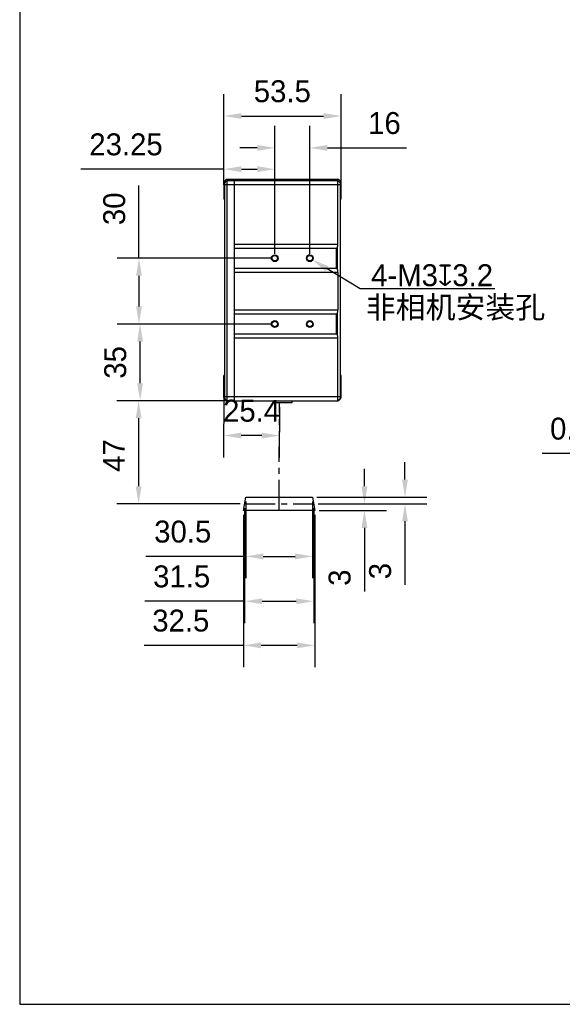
# Model space of a CAD drawing. Header units: millimetres. Extents: x -210 to -50, y 93 to 273.
# Tile 1 of 10: x -210 to -148, y 93 to 206. Entities that reach past the tile are written whole.
import ezdxf

# ---------------------------------------------------------------- set-up
doc = ezdxf.new("R2010")
doc.units = ezdxf.units.MM
doc.header["$LTSCALE"] = 46.255
doc.header["$PDMODE"] = 3
doc.header["$PDSIZE"] = 8
doc.linetypes.add('CENTER', pattern=[0.6, 0.375, -0.075, 0.075, -0.075])
doc.layers.get('0').update_dxf_attribs({"linetype": 'CONTINUOUS'})
doc.layers.get('Defpoints').update_dxf_attribs({"linetype": 'CONTINUOUS'})
for name, color, linetype in [('00_COMPONENTS', 7, 'CONTINUOUS'), ('50_ALL_DETAILS', 7, 'CONTINUOUS'), ('51__DRAFT_DIMS', 7, 'CONTINUOUS')]:
    doc.layers.add(name, color=color, linetype=linetype)
doc.styles.get("Standard").update_dxf_attribs({"font": '兰亭黑 GBK.TTF', "height": 2.5})
doc.dimstyles.new('DIMSTYLE_2', dxfattribs={"dimtxt": 3, "dimasz": 2, "dimexe": 2.5, "dimexo": 0.5, "dimgap": 0.75, "dimtad": 1, "dimlfac": 4, "dimdsep": 46, "dimtxsty": 'STANDARD', "dimblk": '_FILLED', "dimblk1": '_FILLED', "dimblk2": '_FILLED', "dimcen": 0.09, "dimclrd": 8, "dimclre": 8, "dimclrt": 256, "dimazin": 2, "dimtp": 0.3, "dimtm": 0.3, "dimtfac": 1, "dimtofl": 0, "dimtmove": 0, "dimatfit": 3, "dimldrblk": '_FILLED', "dimfxl": 1, "dimtolj": 1, "dimarcsym": 0})

# ---------------------------------------------------------------- blocks, each defined once
blk = doc.blocks.new('_FILLED')
at = {"color": 0, "linetype": 'ByBlock'}
blk.add_solid([(0, 0), (-1, 0.167), (-1, -0.167)], dxfattribs=at)
blk = doc.blocks.new('*D7')
at = {"layer": '51__DRAFT_DIMS', "color": 8, "lineweight": -2}
for p, q in [((-129.54, 179.63), (-129.54, 153.76)), ((-129.66, 176.9), (-129.66, 153.76)), ((-131.66, 156.26), (-150.45, 156.26)), ((-127.54, 156.26), (-125.54, 156.26))]:
    blk.add_line(p, q, dxfattribs=at)
at = {"layer": 'Defpoints', "color": 0, "linetype": 'CENTER'}
for p in [(-129.54, 180.13), (-129.66, 177.4), (-129.54, 156.26)]:
    blk.add_point(p, dxfattribs=at)
at = {"layer": '51__DRAFT_DIMS', "color": 8, "linetype": 'ByBlock', "lineweight": -2, "xscale": 2, "yscale": 2, "zscale": 2}
blk.add_blockref('_FILLED', (-129.66, 156.26), dxfattribs=at)
at = {"layer": '51__DRAFT_DIMS', "color": 8, "linetype": 'ByBlock', "lineweight": -2, "xscale": 2, "yscale": 2, "zscale": 2, "rotation": 180}
blk.add_blockref('_FILLED', (-129.54, 156.26), dxfattribs=at)
at = {"layer": '51__DRAFT_DIMS', "linetype": 'CENTER', "ltscale": 0.2, "insert": (-144.89, 160.34), "char_height": 2.5, "attachment_point": 3, "line_spacing_factor": 0.9}
blk.add_mtext('\\A1;0.5', dxfattribs=at)
blk = doc.blocks.new('*D18')
at = {"layer": '51__DRAFT_DIMS', "color": 8, "lineweight": -2}
for p, q in [((-180.94, 179.02), (-180.94, 193.61)), ((-176.94, 179.02), (-176.94, 193.61)), ((-182.94, 191.11), (-184.94, 191.11)), ((-174.94, 191.11), (-165.92, 191.11))]:
    blk.add_line(p, q, dxfattribs=at)
at = {"layer": 'Defpoints', "color": 0, "linetype": 'CENTER'}
for p in [(-176.94, 191.11), (-180.94, 178.52), (-176.94, 178.52)]:
    blk.add_point(p, dxfattribs=at)
at = {"layer": '51__DRAFT_DIMS', "color": 8, "linetype": 'ByBlock', "lineweight": -2, "xscale": 2, "yscale": 2, "zscale": 2}
blk.add_blockref('_FILLED', (-180.94, 191.11), dxfattribs=at)
at = {"layer": '51__DRAFT_DIMS', "color": 8, "linetype": 'ByBlock', "lineweight": -2, "xscale": 2, "yscale": 2, "zscale": 2, "rotation": 180}
blk.add_blockref('_FILLED', (-176.94, 191.11), dxfattribs=at)
at = {"layer": '51__DRAFT_DIMS', "linetype": 'CENTER', "ltscale": 0.2, "insert": (-168.43, 195.19), "char_height": 2.5, "attachment_point": 2, "line_spacing_factor": 0.9}
blk.add_mtext('\\A1;16', dxfattribs=at)
blk = doc.blocks.new('*D19')
at = {"layer": '51__DRAFT_DIMS', "color": 8, "lineweight": -2}
for p, q in [((-186.75, 187.67), (-186.75, 191.18)), ((-180.94, 179.02), (-180.94, 191.18)), ((-186.75, 188.68), (-203.06, 188.68)), ((-184.75, 188.68), (-182.94, 188.68))]:
    blk.add_line(p, q, dxfattribs=at)
at = {"layer": 'Defpoints', "color": 0, "linetype": 'CENTER'}
for p in [(-180.94, 188.68), (-186.75, 187.17), (-180.94, 178.52)]:
    blk.add_point(p, dxfattribs=at)
at = {"layer": '51__DRAFT_DIMS', "color": 8, "linetype": 'ByBlock', "lineweight": -2, "xscale": 2, "yscale": 2, "zscale": 2, "rotation": 180}
blk.add_blockref('_FILLED', (-186.75, 188.68), dxfattribs=at)
at = {"layer": '51__DRAFT_DIMS', "color": 8, "linetype": 'ByBlock', "lineweight": -2, "xscale": 2, "yscale": 2, "zscale": 2}
blk.add_blockref('_FILLED', (-180.94, 188.68), dxfattribs=at)
at = {"layer": '51__DRAFT_DIMS', "linetype": 'CENTER', "ltscale": 0.2, "insert": (-197.91, 192.76), "char_height": 2.5, "attachment_point": 2, "line_spacing_factor": 0.9}
blk.add_mtext('\\A1;23.25', dxfattribs=at)
blk = doc.blocks.new('*D20')
at = {"layer": '51__DRAFT_DIMS', "color": 8, "lineweight": -2}
for p, q in [((-196.43, 178.52), (-196.43, 186.8)), ((-181.44, 178.52), (-198.93, 178.52)), ((-196.43, 176.52), (-196.43, 173.02)), ((-181.44, 171.02), (-198.93, 171.02))]:
    blk.add_line(p, q, dxfattribs=at)
at = {"layer": 'Defpoints', "color": 0, "linetype": 'CENTER'}
for p in [(-180.94, 178.52), (-196.43, 171.02), (-180.94, 171.02)]:
    blk.add_point(p, dxfattribs=at)
at = {"layer": '51__DRAFT_DIMS', "color": 8, "linetype": 'ByBlock', "lineweight": -2, "xscale": 2, "yscale": 2, "zscale": 2}
for p, rotation in [((-196.43, 178.52), 90), ((-196.43, 171.02), 270)]:
    blk.add_blockref('_FILLED', p, dxfattribs=dict(at, rotation=rotation))
at = {"layer": '51__DRAFT_DIMS', "linetype": 'CENTER', "ltscale": 0.2, "insert": (-200.51, 184.16), "char_height": 2.5, "attachment_point": 2, "rotation": 90, "line_spacing_factor": 0.9}
blk.add_mtext('\\A1;30', dxfattribs=at)
blk = doc.blocks.new('*D21')
at = {"layer": '51__DRAFT_DIMS', "color": 8, "lineweight": -2}
for p, q in [((-181.44, 171.02), (-198.8, 171.02)), ((-196.3, 164.27), (-196.3, 169.02)), ((-186.04, 162.27), (-198.8, 162.27))]:
    blk.add_line(p, q, dxfattribs=at)
at = {"layer": 'Defpoints', "color": 0, "linetype": 'CENTER'}
for p in [(-196.3, 171.02), (-180.94, 171.02), (-185.54, 162.27)]:
    blk.add_point(p, dxfattribs=at)
at = {"layer": '51__DRAFT_DIMS', "color": 8, "linetype": 'ByBlock', "lineweight": -2, "xscale": 2, "yscale": 2, "zscale": 2}
for p, rotation in [((-196.3, 171.02), 90), ((-196.3, 162.27), 270)]:
    blk.add_blockref('_FILLED', p, dxfattribs=dict(at, rotation=rotation))
at = {"layer": '51__DRAFT_DIMS', "linetype": 'CENTER', "ltscale": 0.2, "insert": (-200.39, 166.64), "char_height": 2.5, "attachment_point": 2, "rotation": 90, "line_spacing_factor": 0.9}
blk.add_mtext('\\A1;35', dxfattribs=at)
blk = doc.blocks.new('*D29')
at = {"layer": '51__DRAFT_DIMS', "color": 8, "lineweight": -2}
for p, q in [((-184.38, 150.02), (-184.38, 136.9)), ((-176.5, 150.02), (-176.5, 136.9)), ((-184.38, 139.4), (-195.75, 139.4)), ((-182.38, 139.4), (-178.5, 139.4))]:
    blk.add_line(p, q, dxfattribs=at)
at = {"layer": 'Defpoints', "color": 0, "linetype": 'CENTER'}
for p in [(-184.38, 150.52), (-176.5, 150.52), (-176.5, 139.4)]:
    blk.add_point(p, dxfattribs=at)
at = {"layer": '51__DRAFT_DIMS', "color": 8, "linetype": 'ByBlock', "lineweight": -2, "xscale": 2, "yscale": 2, "zscale": 2, "rotation": 180}
blk.add_blockref('_FILLED', (-184.38, 139.4), dxfattribs=at)
at = {"layer": '51__DRAFT_DIMS', "color": 8, "linetype": 'ByBlock', "lineweight": -2, "xscale": 2, "yscale": 2, "zscale": 2}
blk.add_blockref('_FILLED', (-176.5, 139.4), dxfattribs=at)
at = {"layer": '51__DRAFT_DIMS', "linetype": 'CENTER', "ltscale": 0.2, "insert": (-191.56, 143.49), "char_height": 2.5, "attachment_point": 2, "line_spacing_factor": 0.9}
blk.add_mtext('\\A1;31.5', dxfattribs=at)
blk = doc.blocks.new('*D30')
at = {"layer": '51__DRAFT_DIMS', "color": 8, "lineweight": -2}
for p, q in [((-184.5, 149.27), (-184.5, 131.87)), ((-176.38, 149.27), (-176.38, 131.87)), ((-184.5, 134.37), (-195.82, 134.37)), ((-178.38, 134.37), (-182.5, 134.37))]:
    blk.add_line(p, q, dxfattribs=at)
at = {"layer": 'Defpoints', "color": 0, "linetype": 'CENTER'}
for p in [(-184.5, 149.77), (-176.38, 149.77), (-184.5, 134.37)]:
    blk.add_point(p, dxfattribs=at)
at = {"layer": '51__DRAFT_DIMS', "color": 8, "linetype": 'ByBlock', "lineweight": -2, "xscale": 2, "yscale": 2, "zscale": 2, "rotation": 180}
blk.add_blockref('_FILLED', (-184.5, 134.37), dxfattribs=at)
at = {"layer": '51__DRAFT_DIMS', "color": 8, "linetype": 'ByBlock', "lineweight": -2, "xscale": 2, "yscale": 2, "zscale": 2}
blk.add_blockref('_FILLED', (-176.38, 134.37), dxfattribs=at)
at = {"layer": '51__DRAFT_DIMS', "linetype": 'CENTER', "ltscale": 0.2, "insert": (-191.66, 138.45), "char_height": 2.5, "attachment_point": 2, "line_spacing_factor": 0.9}
blk.add_mtext('\\A1;32.5', dxfattribs=at)
blk = doc.blocks.new('*D31')
at = {"layer": '51__DRAFT_DIMS', "color": 8, "lineweight": -2}
for p, q in [((-184.25, 150.77), (-184.25, 142.02)), ((-176.63, 150.77), (-176.63, 142.02)), ((-184.25, 144.52), (-195.63, 144.52)), ((-182.25, 144.52), (-178.63, 144.52))]:
    blk.add_line(p, q, dxfattribs=at)
at = {"layer": 'Defpoints', "color": 0, "linetype": 'CENTER'}
for p in [(-184.25, 151.27), (-176.63, 151.27), (-176.63, 144.52)]:
    blk.add_point(p, dxfattribs=at)
at = {"layer": '51__DRAFT_DIMS', "color": 8, "linetype": 'ByBlock', "lineweight": -2, "xscale": 2, "yscale": 2, "zscale": 2, "rotation": 180}
blk.add_blockref('_FILLED', (-184.25, 144.52), dxfattribs=at)
at = {"layer": '51__DRAFT_DIMS', "color": 8, "linetype": 'ByBlock', "lineweight": -2, "xscale": 2, "yscale": 2, "zscale": 2}
blk.add_blockref('_FILLED', (-176.63, 144.52), dxfattribs=at)
at = {"layer": '51__DRAFT_DIMS', "linetype": 'CENTER', "ltscale": 0.2, "insert": (-191.44, 148.6), "char_height": 2.5, "attachment_point": 2, "line_spacing_factor": 0.9}
blk.add_mtext('\\A1;30.5', dxfattribs=at)
blk = doc.blocks.new('*D32')
at = {"layer": '51__DRAFT_DIMS', "color": 8, "lineweight": -2}
for p, q in [((-166.09, 153.27), (-166.09, 155.27)), ((-176.13, 151.27), (-163.59, 151.27)), ((-176, 150.52), (-163.59, 150.52)), ((-166.09, 148.52), (-166.09, 141.27))]:
    blk.add_line(p, q, dxfattribs=at)
at = {"layer": 'Defpoints', "color": 0, "linetype": 'CENTER'}
for p in [(-176.63, 151.27), (-176.5, 150.52), (-166.09, 150.52)]:
    blk.add_point(p, dxfattribs=at)
at = {"layer": '51__DRAFT_DIMS', "color": 8, "linetype": 'ByBlock', "lineweight": -2, "xscale": 2, "yscale": 2, "zscale": 2}
for p, rotation in [((-166.09, 151.27), 270), ((-166.09, 150.52), 90)]:
    blk.add_blockref('_FILLED', p, dxfattribs=dict(at, rotation=rotation))
at = {"layer": '51__DRAFT_DIMS', "linetype": 'CENTER', "ltscale": 0.2, "insert": (-170.18, 143.77), "char_height": 2.5, "attachment_point": 3, "rotation": 90, "line_spacing_factor": 0.9}
blk.add_mtext('\\A1;3', dxfattribs=at)
blk = doc.blocks.new('*D33')
at = {"layer": '51__DRAFT_DIMS', "color": 8, "lineweight": -2}
for p, q in [((-170.71, 152.52), (-170.71, 154.52)), ((-176, 150.52), (-168.21, 150.52)), ((-175.88, 149.77), (-168.21, 149.77)), ((-170.71, 147.77), (-170.71, 140.52))]:
    blk.add_line(p, q, dxfattribs=at)
at = {"layer": 'Defpoints', "color": 0, "linetype": 'CENTER'}
for p in [(-176.5, 150.52), (-176.38, 149.77), (-170.71, 149.77)]:
    blk.add_point(p, dxfattribs=at)
at = {"layer": '51__DRAFT_DIMS', "color": 8, "linetype": 'ByBlock', "lineweight": -2, "xscale": 2, "yscale": 2, "zscale": 2}
for p, rotation in [((-170.71, 150.52), 270), ((-170.71, 149.77), 90)]:
    blk.add_blockref('_FILLED', p, dxfattribs=dict(at, rotation=rotation))
at = {"layer": '51__DRAFT_DIMS', "linetype": 'CENTER', "ltscale": 0.2, "insert": (-174.8, 143.02), "char_height": 2.5, "attachment_point": 3, "rotation": 90, "line_spacing_factor": 0.9}
blk.add_mtext('\\A1;3', dxfattribs=at)
blk = doc.blocks.new('*D34')
at = {"layer": '51__DRAFT_DIMS', "color": 8, "lineweight": -2}
for p, q in [((-186.04, 162.27), (-198.97, 162.27)), ((-196.47, 160.27), (-196.47, 152.52)), ((-184.88, 150.52), (-198.97, 150.52))]:
    blk.add_line(p, q, dxfattribs=at)
at = {"layer": 'Defpoints', "color": 0, "linetype": 'CENTER'}
for p in [(-185.54, 162.27), (-196.47, 150.52), (-184.38, 150.52)]:
    blk.add_point(p, dxfattribs=at)
at = {"layer": '51__DRAFT_DIMS', "color": 8, "linetype": 'ByBlock', "lineweight": -2, "xscale": 2, "yscale": 2, "zscale": 2}
for p, rotation in [((-196.47, 162.27), 90), ((-196.47, 150.52), 270)]:
    blk.add_blockref('_FILLED', p, dxfattribs=dict(at, rotation=rotation))
at = {"layer": '51__DRAFT_DIMS', "linetype": 'CENTER', "ltscale": 0.2, "insert": (-200.55, 156.02), "char_height": 2.5, "attachment_point": 2, "rotation": 90, "line_spacing_factor": 0.9}
blk.add_mtext('\\A1;47', dxfattribs=at)
blk = doc.blocks.new('*D35')
at = {"layer": '51__DRAFT_DIMS', "color": 8, "lineweight": -2}
for p, q in [((-186.76, 163.52), (-186.78, 155.81)), ((-180.41, 161.54), (-180.43, 155.79)), ((-182.42, 158.29), (-184.77, 158.3))]:
    blk.add_line(p, q, dxfattribs=at)
at = {"layer": 'Defpoints', "color": 0, "linetype": 'CENTER'}
for p in [(-186.75, 164.02), (-180.41, 162.04), (-186.77, 158.31)]:
    blk.add_point(p, dxfattribs=at)
at = {"layer": '51__DRAFT_DIMS', "color": 8, "linetype": 'ByBlock', "lineweight": -2, "xscale": 2, "yscale": 2, "zscale": 2}
for p, rotation in [((-186.77, 158.31), 179.8429610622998), ((-180.42, 158.29), 359.8429610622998)]:
    blk.add_blockref('_FILLED', p, dxfattribs=dict(at, rotation=rotation))
at = {"layer": '51__DRAFT_DIMS', "linetype": 'CENTER', "ltscale": 0.2, "insert": (-183.58, 162.38), "char_height": 2.5, "attachment_point": 2, "rotation": 359.843, "line_spacing_factor": 0.9}
blk.add_mtext('\\A1;25.4', dxfattribs=at)
blk = doc.blocks.new('*D36')
at = {"layer": '51__DRAFT_DIMS', "color": 8, "lineweight": -2}
for p, q in [((-186.75, 186.9), (-186.75, 197.24)), ((-173.38, 186.9), (-173.38, 197.24)), ((-184.75, 194.74), (-175.38, 194.74))]:
    blk.add_line(p, q, dxfattribs=at)
at = {"layer": 'Defpoints', "color": 0, "linetype": 'CENTER'}
for p in [(-173.38, 194.74), (-186.75, 186.4), (-173.38, 186.4)]:
    blk.add_point(p, dxfattribs=at)
at = {"layer": '51__DRAFT_DIMS', "color": 8, "linetype": 'ByBlock', "lineweight": -2, "xscale": 2, "yscale": 2, "zscale": 2, "rotation": 180}
blk.add_blockref('_FILLED', (-186.75, 194.74), dxfattribs=at)
at = {"layer": '51__DRAFT_DIMS', "color": 8, "linetype": 'ByBlock', "lineweight": -2, "xscale": 2, "yscale": 2, "zscale": 2}
blk.add_blockref('_FILLED', (-173.38, 194.74), dxfattribs=at)
at = {"layer": '51__DRAFT_DIMS', "linetype": 'CENTER', "ltscale": 0.2, "insert": (-180.08, 198.82), "char_height": 2.5, "attachment_point": 2, "line_spacing_factor": 0.9}
blk.add_mtext('\\A1;53.5', dxfattribs=at)

msp = doc.modelspace()

# ---------------------------------------------------------------- linework, layer by layer
at = {"color": 8, "ltscale": 0.2}
msp.add_line((-171.2154, 175.0431), (-174.9648, 177.3203), dxfattribs=at)
msp.add_lwpolyline([(-210.037, 93.438), (-50.037, 93.438), (-50.037, 273.438), (-210.037, 273.438)], close=True)
at = {"layer": '00_COMPONENTS'}
for p, q in [((-186.7539, 187.1689), (-186.7539, 185.2707)), ((-186.7172, 187.2573), (-186.4905, 187.4841)), ((-186.6914, 187.0957), (-186.3914, 187.3957)), ((-186.6914, 187.0957), (-186.6914, 162.5707)), ((-185.5914, 186.8957), (-186.6914, 186.8957)), ((-186.4021, 187.5207), (-173.7306, 187.5207)), ((-186.3914, 187.3957), (-186.3914, 162.2707)), ((-186.3914, 187.3957), (-185.5914, 187.3957)), ((-185.5914, 187.3957), (-185.5914, 162.2707)), ((-185.5414, 162.2707), (-185.5414, 187.5207)), ((-185.5414, 187.3957), (-173.7414, 187.3957)), ((-173.4414, 186.8957), (-185.5414, 186.8957)), ((-173.7414, 180.1298), (-173.7414, 187.3957)), ((-173.7414, 187.3957), (-173.4414, 187.0957)), ((-173.6422, 187.4841), (-173.4155, 187.2573)), ((-173.4414, 162.5082), (-173.4414, 187.2832)), ((-173.3789, 185.2707), (-173.3789, 187.1689)), ((-186.7539, 186.3957), (-186.6914, 186.3957)), ((-185.5914, 186.3957), (-185.5414, 186.3957)), ((-173.4414, 186.3957), (-173.3789, 186.3957)), ((-186.6914, 185.2707), (-186.7539, 185.2707)), ((-185.5414, 185.2707), (-185.5914, 185.2707)), ((-173.3789, 185.2707), (-173.4414, 185.2707)), ((-185.5414, 180.1298), (-173.7414, 180.1298)), ((-173.8297, 179.7188), (-173.8297, 177.3226)), ((-173.9181, 179.6457), (-185.5414, 179.6457)), ((-173.9181, 177.3957), (-173.9181, 179.6457)), ((-185.5414, 177.3957), (-173.9181, 177.3957)), ((-173.7414, 176.9116), (-185.5414, 176.9116)), ((-173.7414, 176.9116), (-173.7414, 172.6298)), ((-185.5414, 172.6298), (-173.7414, 172.6298)), ((-173.9181, 172.1457), (-185.5414, 172.1457)), ((-173.9181, 169.8957), (-173.9181, 172.1457)), ((-173.8297, 172.2188), (-173.8297, 169.8226)), ((-185.5414, 169.8957), (-173.9181, 169.8957)), ((-173.7414, 169.4116), (-185.5414, 169.4116)), ((-173.7414, 162.2707), (-173.7414, 169.4116)), ((-186.7539, 162.6225), (-186.7539, 165.1457)), ((-186.6914, 165.1457), (-186.7539, 165.1457)), ((-185.5414, 165.1457), (-185.5914, 165.1457)), ((-173.3789, 165.1457), (-173.4414, 165.1457)), ((-173.3789, 162.6225), (-173.3789, 165.1457)), ((-186.6914, 164.0207), (-186.7539, 164.0207)), ((-185.5414, 164.0207), (-185.5914, 164.0207)), ((-173.3789, 164.0207), (-173.4414, 164.0207)), ((-186.4905, 162.3073), (-186.7172, 162.5341)), ((-186.6914, 162.7707), (-185.5914, 162.7707)), ((-186.3914, 162.2707), (-186.6914, 162.5707)), ((-186.4021, 162.2707), (-173.7306, 162.2707)), ((-185.5414, 162.7707), (-173.4414, 162.7707)), ((-180.8789, 162.2707), (-180.8789, 162.0364)), ((-179.0039, 162.0364), (-180.8789, 162.0364)), ((-179.0039, 162.2707), (-179.0039, 162.0364)), ((-173.4414, 162.5707), (-173.7414, 162.2707)), ((-173.4155, 162.5341), (-173.6422, 162.3073)), ((-184.5039, 149.7707), (-184.2539, 151.2707)), ((-184.2539, 151.2707), (-176.6289, 151.2707)), ((-176.6289, 151.2707), (-176.3789, 149.7707)), ((-176.3789, 149.7707), (-184.5039, 149.7707))]:
    msp.add_line(p, q, dxfattribs=at)
for centre, radius in [((-180.9414, 178.5207), 0.3875), ((-180.9414, 178.5207), 0.3125), ((-176.9414, 178.5207), 0.3875), ((-176.9414, 178.5207), 0.3125), ((-180.9414, 171.0207), 0.3875), ((-180.9414, 171.0207), 0.3125), ((-176.9414, 171.0207), 0.3875), ((-176.9414, 171.0207), 0.3125)]:
    msp.add_circle(centre, radius, dxfattribs=at)
for centre, start, end in [((-186.6289, 187.1689), 135, 180), ((-186.4021, 187.3957), 90, 135), ((-173.7306, 187.3957), 45, 90), ((-173.5039, 187.1689), 0, 45), ((-186.6289, 162.6225), 180, 225), ((-186.4021, 162.3957), 225, 270), ((-173.7306, 162.3957), 270, 315.000002), ((-173.5039, 162.6225), 315, 0)]:
    msp.add_arc(centre, 0.125, start, end, dxfattribs=at)
for centre, start_param, end_param in [((-174.7414, 180.1298), -1.99440469, -1.57079633), ((-174.7414, 176.9116), -1.57079633, -1.14718797), ((-174.7414, 172.6298), -1.99440469, -1.57079633), ((-174.7414, 169.4116), -1.57079633, -1.14718797)]:
    msp.add_ellipse(centre, major_axis=(0, 1), ratio=1, start_param=start_param, end_param=end_param, dxfattribs=at)
for points, knots in [([(-173.7412, 187.3957), (-173.7409, 187.3957), (-173.7402, 187.3964), (-173.7391, 187.3978), (-173.7375, 187.4002), (-173.7356, 187.4035), (-173.7333, 187.4077), (-173.7306, 187.4128), (-173.7275, 187.4188), (-173.7226, 187.4285), (-173.7155, 187.443), (-173.706, 187.4628), (-173.6951, 187.486), (-173.6873, 187.5026), (-173.6832, 187.5114)], [0, 0, 0, 0, 0.00699974, 0.02107954, 0.04273308, 0.0720447, 0.10901358, 0.15360423, 0.20576018, 0.26541096, 0.40683938, 0.57707761, 0.77516121, 1, 1, 1, 1]), ([(-173.9181, 179.6457), (-173.9128, 179.6457), (-173.9023, 179.6469), (-173.8827, 179.6538), (-173.8618, 179.6689), (-173.8431, 179.6923), (-173.8338, 179.7098), (-173.8297, 179.7188)], [0, 0, 0, 0, 0.13110166, 0.26049341, 0.51143862, 0.75659018, 1, 1, 1, 1]), ([(-173.9181, 177.3957), (-173.9128, 177.3957), (-173.9023, 177.3945), (-173.8827, 177.3876), (-173.8618, 177.3726), (-173.8431, 177.3491), (-173.8338, 177.3316), (-173.8297, 177.3226)], [0, 0, 0, 0, 0.13110166, 0.26049341, 0.51143862, 0.75659018, 1, 1, 1, 1]), ([(-173.9181, 172.1457), (-173.9128, 172.1457), (-173.9023, 172.1469), (-173.8827, 172.1538), (-173.8618, 172.1689), (-173.8431, 172.1923), (-173.8338, 172.2098), (-173.8297, 172.2188)], [0, 0, 0, 0, 0.13110166, 0.26049341, 0.51143862, 0.75659018, 1, 1, 1, 1]), ([(-173.9181, 169.8957), (-173.9128, 169.8957), (-173.9023, 169.8945), (-173.8827, 169.8876), (-173.8618, 169.8726), (-173.8431, 169.8491), (-173.8338, 169.8316), (-173.8297, 169.8226)], [0, 0, 0, 0, 0.13110166, 0.26049341, 0.51143862, 0.75659018, 1, 1, 1, 1])]:
    msp.add_open_spline(points, degree=3, knots=knots, dxfattribs=at)
at = {"layer": '50_ALL_DETAILS', "color": 7, "linetype": 'CENTER', "ltscale": 0.2}
msp.add_line((-180.4414, 149.7707), (-180.4098, 162.0364), dxfattribs=at)
at = {"layer": '50_ALL_DETAILS', "linetype": 'CENTER', "ltscale": 0.2}
msp.add_line((-184.3789, 150.5207), (-176.5039, 150.5207), dxfattribs=at)
at = {"layer": '51__DRAFT_DIMS'}
msp.add_line((-176.5855, 178.3674), (-176.5855, 178.3674), dxfattribs=at)
at = {"layer": '51__DRAFT_DIMS', "color": 8}
msp.add_line((-155.8486, 175.0431), (-171.2154, 175.0431), dxfattribs=at)
at = {"layer": '51__DRAFT_DIMS'}
msp.add_arc((-176.9414, 178.5207), 0.3875, 90, 174.574648, dxfattribs=at)

# ---------------------------------------------------------------- block references
at = {"color": 8, "ltscale": 0.2, "xscale": 2, "yscale": 2, "zscale": 2, "rotation": 148.7284547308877}
msp.add_blockref('_FILLED', (-176.6743, 178.3585), dxfattribs=at)

# ---------------------------------------------------------------- texts
at = {"layer": '51__DRAFT_DIMS', "char_height": 2.5, "attachment_point": 1, "line_spacing_factor": 0.9}
for s, insert in [('\\A1;4-M3{\\fgdt|b0|i0|c134|p2;x}3.2', (-169.948, 177.8352)), ('\\A1;非相机安装孔', (-170.5521, 174.1841))]:
    msp.add_mtext(s, dxfattribs=dict(at, insert=insert))

# ---------------------------------------------------------------- dimensions: what is measured, and where the dimension line sits
at = {"layer": '51__DRAFT_DIMS', "color": 4}
for base, p1, p2, picture, middle in [((-173.3789, 194.739), (-186.7539, 186.3957), (-173.3789, 186.3957), '*D36', (-180.0773, 194.739)), ((-176.9414, 191.1084), (-180.9414, 178.5207), (-176.9414, 178.5207), '*D18', (-168.4309, 191.1084)), ((-180.9414, 188.6808), (-186.7539, 187.1689), (-180.9414, 178.5207), '*D19', (-197.9083, 188.6808)), ((-129.5366, 156.2589), (-129.6616, 177.3957), (-129.5366, 180.1298), '*D7', (-147.2941, 156.2589)), ((-176.5039, 139.4038), (-184.3789, 150.5207), (-176.5039, 150.5207), '*D29', (-191.5647, 139.4038)), ((-176.6289, 144.5194), (-184.2539, 151.2707), (-176.6289, 151.2707), '*D31', (-191.4397, 144.5194))]:
    dim = msp.add_linear_dim(base=base, p1=p1, p2=p2, dimstyle='DIMSTYLE_2', override={"dimtxsty": 'STANDARD'}, dxfattribs=at)
    dim.commit()
    dim.dimension.update_dxf_attribs({"geometry": picture, "text_midpoint": middle, "dimtype": 160})
for base, p1, p2, angle, picture, middle in [((-196.4275, 171.0207), (-180.9414, 178.5207), (-180.9414, 171.0207), 270, '*D20', (-196.4275, 184.1621)), ((-196.3038, 171.0207), (-185.5414, 162.2707), (-180.9414, 171.0207), 90, '*D21', (-196.3038, 166.6362)), ((-186.7695, 158.3059), (-180.4098, 162.0364), (-186.7539, 164.0207), 179.842961, '*D35', (-183.5955, 158.2972)), ((-196.4688, 150.5207), (-185.5414, 162.2707), (-184.3789, 150.5207), 270, '*D34', (-196.4688, 156.0185)), ((-166.093, 150.5207), (-176.6289, 151.2707), (-176.5039, 150.5207), 270, '*D32', (-166.093, 142.8937)), ((-170.7135, 149.7707), (-176.5039, 150.5207), (-176.3789, 149.7707), 270, '*D33', (-170.7135, 142.1437)), ((-184.5039, 134.3706), (-176.3789, 149.7707), (-184.5039, 149.7707), 180, '*D30', (-191.6635, 134.3706))]:
    dim = msp.add_linear_dim(base=base, p1=p1, p2=p2, angle=angle, dimstyle='DIMSTYLE_2', override={"dimtxsty": 'STANDARD'}, dxfattribs=at)
    dim.commit()
    dim.dimension.update_dxf_attribs({"geometry": picture, "text_midpoint": middle, "dimtype": 160})

doc.saveas('drawing.dxf')
